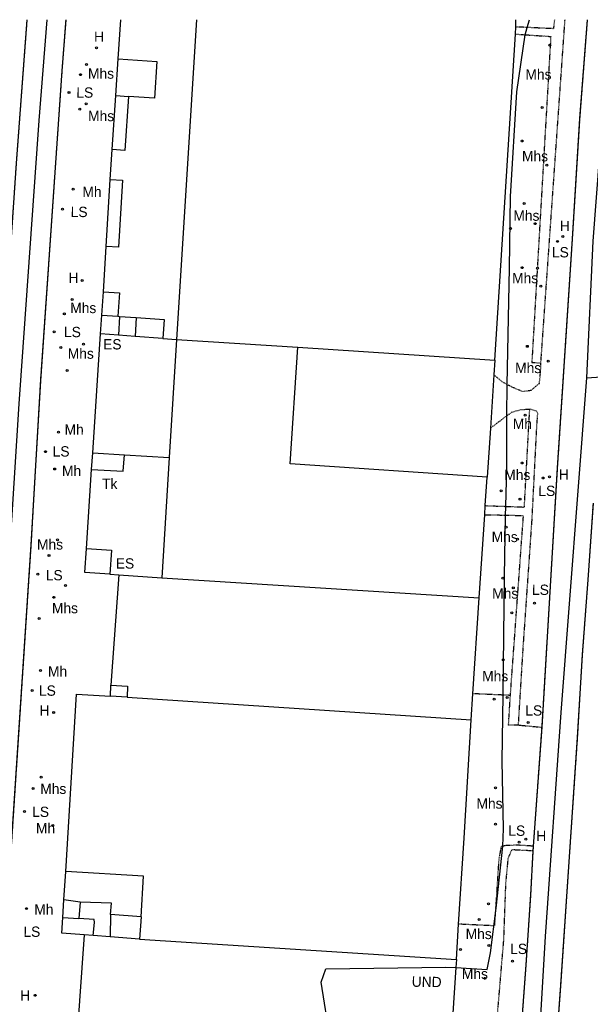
# Model space of a CAD drawing. Header units: metres. Extents: x 611948 to 1225781, y 656699 to 1316021.
# Tile 36 of 169: x 612090 to 612201, y 658052 to 658243. Entities that reach past the tile are written whole.
import ezdxf

# ---------------------------------------------------------------- set-up
doc = ezdxf.new("R2010")
doc.units = ezdxf.units.M
doc.linetypes.add('4696-16$0$PECK', pattern=[0.2, 0.1, -0.1])
for name, color, linetype in [('4696-16$0$BLD_INN_W', 253, 'Continuous'), ('4696-16$0$BLD_OTL_P', 253, 'Continuous'), ('4696-16$0$BLD_OTL_S', 253, 'Continuous'), ('4696-16$0$GEN_LIN_D', 253, 'Continuous'), ('4696-16$0$GEN_PCK_D', 253, '4696-16$0$PECK'), ('4696-16$0$OTHER_SYM', 253, 'Continuous'), ('4696-16$0$POLE_SYMB', 253, 'Continuous'), ('4696-16$0$ROADS', 253, 'Continuous'), ('4696-16$0$ROADS_CTR', 253, 'Continuous'), ('4696-16$0$TEXT', 253, 'Continuous'), ('4696-16$0$TOWNLAND', 253, 'Continuous')]:
    doc.layers.add(name, color=color, linetype=linetype)
doc.styles.add('4696-16$0$STANDARD', font='txt')

# ---------------------------------------------------------------- blocks, each defined once
blk = doc.blocks.new('4696-16$0$13', base_point=(160450.170478, 242323.105036))
blk.add_circle((160450.170478, 242323.105036), 0.187958)
blk = doc.blocks.new('4696-16')
at = {"layer": '4696-16$0$BLD_INN_W', "flags": 128}
for points in [[(612108.567, 658228.53), (612111.015, 658228.356)], [(612105.876, 658185.985), (612108.97, 658185.784)], [(612109.315, 658185.759), (612109.085, 658182.121)], [(612112.554, 658185.521), (612112.362, 658181.851)], [(612120.364, 658181.239), (612143.864, 658179.783)], [(612117.507, 658135.095), (612179.065, 658131.22)], [(612107.641, 658114.271), (612110.878, 658114.099), (612110.764, 658111.951)], [(612110.764, 658111.951), (612107.527, 658112.123)], [(612110.764, 658111.951), (612177.501, 658107.548)], [(612101.702, 658072.221), (612101.441, 658069.04)], [(612107.578, 658069.819), (612107.518, 658065.479)], [(612113.472, 658069.406), (612113.193, 658065.072)], [(612107.518, 658065.479), (612104.22, 658065.759)], [(612113.193, 658065.072), (612107.518, 658065.479)], [(612113.193, 658065.072), (612174.638, 658061.122)]]:
    blk.add_lwpolyline(points, dxfattribs=at)
at = {"layer": '4696-16$0$BLD_OTL_P', "flags": 128}
for points in [[(612111.015, 658228.356), (612110.355, 658217.922), (612107.906, 658218.077)], [(612107.46, 658212.278), (612109.879, 658212.139), (612109.135, 658199.155), (612106.716, 658199.294)]]:
    blk.add_lwpolyline(points, dxfattribs=at)
at = {"layer": '4696-16$0$BLD_OTL_S', "flags": 128}
for points in [[(612124.222, 658243.252), (612120.364, 658181.239)], [(612186.15, 658241.843), (612186.177, 658243.251)], [(612186.074, 658240.462), (612186.15, 658241.843)], [(612182.104, 658177.259), (612186.074, 658240.462)], [(612108.567, 658228.53), (612109.017, 658235.645)], [(612109.017, 658235.645), (612116.526, 658235.17), (612116.075, 658228.036), (612111.015, 658228.356)], [(612107.906, 658218.077), (612108.567, 658228.53)], [(612106.716, 658199.294), (612107.46, 658212.278)], [(612105.876, 658185.985), (612106.209, 658190.511)], [(612106.209, 658190.511), (612109.301, 658190.283), (612108.97, 658185.784)], [(612105.609, 658182.347), (612105.876, 658185.985)], [(612108.97, 658185.784), (612109.315, 658185.759)], [(612109.315, 658185.759), (612112.554, 658185.521)], [(612112.554, 658185.521), (612117.969, 658185.123), (612117.699, 658181.459)], [(612109.085, 658182.121), (612105.609, 658182.347)], [(612112.362, 658181.851), (612109.085, 658182.121)], [(612117.699, 658181.459), (612112.362, 658181.851)], [(612120.364, 658181.239), (612118.95, 658158.407)], [(612120.364, 658181.239), (612143.864, 658179.783)], [(612180.61, 658154.617), (612142.369, 658157.141), (612143.864, 658179.783)], [(612143.864, 658179.783), (612182.104, 658177.259)], [(612118.95, 658158.407), (612117.507, 658135.095)], [(612180.244, 658149.075), (612180.61, 658154.617)], [(612180.124, 658147.256), (612180.244, 658149.075)], [(612179.065, 658131.22), (612180.124, 658147.256)], [(612107.45, 658135.773), (612102.589, 658136.118), (612102.92, 658140.788)], [(612102.92, 658140.788), (612107.782, 658140.442), (612107.45, 658135.773)], [(612109.154, 658135.658), (612107.641, 658114.271)], [(612109.154, 658135.658), (612117.507, 658135.095)], [(612117.507, 658135.095), (612179.065, 658131.22)], [(612177.836, 658112.613), (612179.065, 658131.22)], [(612107.527, 658112.123), (612107.641, 658114.271)], [(612098.863, 658078.134), (612100.944, 658112.525), (612107.527, 658112.123)], [(612110.764, 658111.951), (612107.527, 658112.123)], [(612110.764, 658111.951), (612177.501, 658107.548)], [(612177.501, 658107.548), (612177.836, 658112.613)], [(612175.077, 658067.955), (612176.147, 658084.597), (612177.501, 658107.548)], [(612113.472, 658069.406), (612113.977, 658077.268), (612098.863, 658078.134)], [(612098.323, 658069.228), (612098.531, 658072.656)], [(612101.702, 658072.221), (612098.531, 658072.656)], [(612107.578, 658069.819), (612107.732, 658072.011), (612101.702, 658072.221)], [(612113.472, 658069.406), (612107.578, 658069.819)], [(612098.323, 658069.228), (612101.441, 658069.04)], [(612104.22, 658065.759), (612104.435, 658068.298), (612104.402, 658068.861), (612101.441, 658069.04)], [(612174.638, 658061.122), (612175.077, 658067.955)], [(612102.427, 658065.891), (612101.065, 658046.72)], [(612104.22, 658065.759), (612102.427, 658065.891)], [(612107.518, 658065.479), (612104.22, 658065.759)], [(612113.193, 658065.072), (612107.518, 658065.479)], [(612113.193, 658065.072), (612174.638, 658061.122)], [(612174.638, 658061.122), (612174.533, 658059.529)], [(612174.533, 658059.529), (612173.099, 658037.889)]]:
    blk.add_lwpolyline(points, dxfattribs=at)
at = {"layer": '4696-16$0$GEN_LIN_D', "flags": 128}
for points in [[(612109.017, 658235.645), (612109.54, 658243.252)], [(612107.46, 658212.278), (612107.906, 658218.077)], [(612106.209, 658190.511), (612106.716, 658199.294)], [(612104.1, 658159.292), (612105.609, 658182.347)], [(612117.699, 658181.459), (612120.364, 658181.239)], [(612182.104, 658177.259), (612181.917, 658174.419)], [(612181.917, 658174.419), (612181.235, 658164.088)], [(612181.235, 658164.088), (612180.61, 658154.617)], [(612103.869, 658156.05), (612104.1, 658159.292)], [(612104.1, 658159.292), (612110.244, 658158.908)], [(612103.869, 658156.05), (612109.992, 658155.747), (612110.244, 658158.908)], [(612110.244, 658158.908), (612118.95, 658158.407)], [(612102.92, 658140.788), (612103.869, 658156.05)], [(612107.45, 658135.773), (612109.154, 658135.658)], [(612098.531, 658072.656), (612098.863, 658078.134)], [(612102.427, 658065.891), (612098.14, 658066.208), (612098.323, 658069.228)]]:
    blk.add_lwpolyline(points, dxfattribs=at)
at = {"layer": '4696-16$0$GEN_PCK_D', "flags": 128}
for points in [[(612075.414, 658122.784), (612075.718, 658127.722), (612081.177, 658127.583), (612082.036, 658144.837), (612085.126, 658147.757), (612087.958, 658195.382), (612089.324, 658215.414), (612091.407, 658243.252)], [(612098.876, 658243.252), (612098.125, 658233.324), (612093.959, 658173.25), (612092.124, 658141.493), (612088.126, 658080.459), (612086.986, 658065.19), (612085.877, 658045.72), (612084.381, 658021.727), (612084.39, 658018.186), (612084.718, 658017.27)], [(612193.659, 658243.251), (612193.457, 658241.501), (612188.384, 658241.738)], [(612191.026, 658176.731), (612195.712, 658243.251)], [(612191.256, 658106.124), (612194.263, 658156.391), (612197.165, 658200.757), (612198.603, 658224.09), (612200.077, 658243.251)], [(612188.384, 658241.738), (612186.15, 658241.843)], [(612186.074, 658240.462), (612187.984, 658240.333)], [(612187.984, 658240.333), (612192.938, 658240), (612189.266, 658176.826), (612191.026, 658176.731)], [(612184.471, 658172.574), (612185.378, 658172.094), (612187.5, 658171.199), (612189.18, 658171.464), (612190.737, 658172.769), (612190.971, 658175.07), (612191.026, 658176.731)], [(612181.917, 658174.419), (612183.534, 658173.07), (612184.471, 658172.574)], [(612184.226, 658148.926), (612187.82, 658148.792), (612188.87, 658167.802)], [(612184.409, 658166.482), (612185.49, 658167.232), (612187.189, 658167.677), (612188.87, 658167.802)], [(612188.87, 658167.802), (612190.031, 658167.485), (612190.372, 658167.105), (612190.198, 658164.864), (612189.248, 658146.234), (612187.533, 658121.501), (612186.613, 658106.552)], [(612181.235, 658164.088), (612184.409, 658166.482)], [(612201.15, 658149.556), (612200.2, 658135.62), (612199.021, 658120.09), (612198.084, 658104.142), (612194.811, 658055.935), (612191.879, 658015.272), (612191.781, 658012.572), (612191.547, 658010.899), (612191.181, 658009.251), (612190.795, 658007.955), (612190.198, 658006.375), (612188.988, 658003.959), (612188.184, 658002.839), (612187.297, 658001.784), (612185.822, 658000.334), (612184.193, 657999.06), (612182.43, 657997.98), (612180.874, 657997.238), (612179.584, 657996.752), (612177.804, 657996.366), (612175.774, 657996.101), (612173.728, 657996.015), (612159.556, 657996.978), (612143.064, 657998.675), (612112.427, 658000.993), (612094.409, 658002.154), (612092.008, 658002.577), (612089.339, 658003.378), (612086.791, 658004.505), (612084.403, 658005.94), (612082.391, 658008.053), (612080.779, 658010.276), (612079.953, 658011.703), (612079.352, 658012.939), (612078.395, 658015.513)], [(612180.244, 658149.075), (612184.226, 658148.926)], [(612184.182, 658147.166), (612180.124, 658147.256)], [(612185.116, 658112.291), (612187.645, 658147.09), (612184.182, 658147.166)], [(612183.71, 658112.353), (612177.836, 658112.613)], [(612185.116, 658112.291), (612183.71, 658112.353)], [(612186.613, 658106.552), (612184.753, 658106.547), (612185.116, 658112.291)], [(612186.613, 658106.552), (612191.256, 658106.124)], [(612189.596, 658083.071), (612191.256, 658106.124)], [(612183.669, 658083.054), (612183.315, 658082.974), (612182.861, 658080.553), (612182.015, 658067.626), (612175.077, 658067.955)], [(612189.596, 658083.071), (612186.495, 658083.263), (612184.295, 658083.197), (612183.669, 658083.054)], [(612189.539, 658082.15), (612189.596, 658083.071)], [(612189.539, 658082.15), (612185.357, 658082.359), (612184.642, 658080.697), (612184.174, 658075.914), (612183.783, 658065.029), (612182.561, 658050.54), (612181.563, 658034.812), (612180.155, 658015.04), (612184.718, 658014.652)], [(612184.718, 658014.652), (612186.003, 658028.001), (612187.27, 658047.812), (612188.178, 658060.099), (612189.063, 658073.506), (612189.539, 658082.15)]]:
    blk.add_lwpolyline(points, dxfattribs=at)
at = {"layer": '4696-16$0$ROADS', "flags": 128}
for points in [[(612075.414, 658122.784), (612075.718, 658127.722), (612081.177, 658127.583), (612082.036, 658144.837), (612085.126, 658147.757), (612087.958, 658195.382), (612089.324, 658215.414), (612091.407, 658243.252)], [(612098.876, 658243.252), (612098.125, 658233.324), (612093.959, 658173.25), (612092.124, 658141.493), (612088.126, 658080.459), (612086.986, 658065.19), (612085.877, 658045.72), (612084.381, 658021.727), (612084.39, 658018.186), (612084.718, 658017.27)], [(612191.256, 658106.124), (612194.263, 658156.391), (612197.165, 658200.757), (612198.603, 658224.09), (612200.077, 658243.251)], [(612201.15, 658149.556), (612200.2, 658135.62), (612199.021, 658120.09), (612198.084, 658104.142), (612194.811, 658055.935), (612191.879, 658015.272)], [(612189.596, 658083.071), (612191.256, 658106.124)], [(612189.539, 658082.15), (612189.596, 658083.071)], [(612184.718, 658014.652), (612186.003, 658028.001), (612187.27, 658047.812), (612188.178, 658060.099), (612189.063, 658073.506), (612189.539, 658082.15)]]:
    blk.add_lwpolyline(points, dxfattribs=at)
at = {"layer": '4696-16$0$ROADS_CTR', "flags": 128}
for points in [[(612095.192, 658243.252), (612093.645, 658223.714), (612089.806, 658168.83), (612088.345, 658146.249), (612087.044, 658130.653), (612086.197, 658127.531), (612083.97, 658118.554), (612080.372, 658061.409), (612079.515, 658052.777), (612078.041, 658028.291), (612078.041, 658023.986), (612080.024, 658018.452), (612081.286, 658016.203)], [(612199.961, 658173.818), (612201.137, 658200.316), (612203.056, 658224.865), (612204.302, 658243.251)], [(612199.961, 658173.818), (612210.169, 658174.544), (612222.834, 658173.776), (612240.873, 658173.392), (612263.902, 658172.242), (612278.486, 658170.733), (612293.455, 658168.019), (612316.099, 658163.413), (612338.617, 658159.439)], [(612081.286, 658016.203), (612083.838, 658011.686), (612086.585, 658008.919), (612089.331, 658007.227), (612093.451, 658005.843), (612099.402, 658005.074), (612168.52, 657999.846), (612175.538, 657999.693), (612179.201, 658000.154), (612182.405, 658001.999), (612184.54, 658004.305), (612186.677, 658007.381), (612187.898, 658011.532), (612189.595, 658026.054), (612191.898, 658065.586), (612194.969, 658108.956), (612199.961, 658173.818)]]:
    blk.add_lwpolyline(points, dxfattribs=at)
at = {"layer": '4696-16$0$TOWNLAND', "flags": 128}
for points in [[(612188.384, 658241.738), (612188.815, 658243.251)], [(612187.984, 658240.333), (612188.384, 658241.738)], [(612184.471, 658172.574), (612184.952, 658195.095), (612185.119, 658209.001), (612186.371, 658229.292), (612187.984, 658240.333)], [(612184.409, 658166.482), (612184.471, 658172.574)], [(612184.226, 658148.926), (612184.417, 658156.359), (612184.409, 658166.482)], [(612184.182, 658147.166), (612184.226, 658148.926)], [(612183.71, 658112.353), (612183.968, 658135.31), (612184.182, 658147.166)], [(612183.669, 658083.054), (612183.766, 658086.452), (612183.536, 658099.636), (612183.71, 658112.353)], [(612174.533, 658059.529), (612180.628, 658059.167), (612181.229, 658062.394), (612182.375, 658071.026), (612183.669, 658083.054)], [(612133.639, 658040.504), (612139.346, 658041.723), (612147.695, 658044.548), (612150.169, 658045.701), (612148.389, 658056.722), (612149.347, 658059.282), (612172.603, 658059.644), (612174.533, 658059.529)]]:
    blk.add_lwpolyline(points, dxfattribs=at)
at = {"layer": '4696-16$0$OTHER_SYM'}
for p in [(612104.851, 658237.784), (612192.763, 658238.319), (612102.899, 658234.558), (612101.744, 658232.593), (612101.581, 658225.91), (612102.839, 658226.954), (612191.294, 658226.21), (612187.41, 658219.738), (612192.165, 658215.049), (612100.302, 658210.401), (612187.763, 658207.614), (612185.115, 658202.785), (612189.935, 658203.718), (612195.282, 658201.232), (612187.396, 658195.188), (612190.357, 658195.096), (612102.051, 658192.699), (612191.007, 658191.617), (612100.119, 658189.033), (612098.606, 658186.247), (612102.344, 658180.355), (612188.397, 658179.945), (612097.944, 658179.724), (612192.466, 658177.095), (612099.175, 658175.284), (612187.973, 658166.579), (612097.447, 658163.295), (612187.417, 658157.334), (612096.726, 658156.171), (612192.687, 658154.627), (612183.33, 658151.941), (612186.976, 658150.31), (612184.29, 658144.901), (612097.303, 658142.448), (612186.516, 658142.585), (612095.63, 658139.421), (612183.636, 658135.035), (612098.807, 658133.608), (612185.681, 658133.16), (612096.553, 658131.301), (612185.394, 658128.317), (612093.742, 658127.172), (612183.738, 658119.209), (612093.989, 658117.129), (612181.957, 658111.562), (612184.498, 658111.889), (612096.532, 658108.993), (612094.124, 658096.422), (612092.53, 658094.256), (612182.204, 658094.396), (612096.391, 658087.084), (612182.243, 658087.333), (612188.113, 658084.428), (612180.843, 658071.884), (612091.272, 658070.964), (612179.071, 658068.877), (612180.925, 658063.8), (612175.425, 658063.046), (612180.141, 658057.457), (612092.957, 658054.162)]:
    blk.add_blockref('4696-16$0$13', p, dxfattribs=at)
at = {"layer": '4696-16$0$POLE_SYMB'}
for p in [(612099.511, 658229.166), (612098.232, 658206.514), (612194.245, 658200.289), (612096.635, 658182.761), (612094.936, 658159.527), (612191.486, 658154.424), (612093.459, 658135.794), (612189.81, 658130.17), (612092.359, 658113.263), (612188.533, 658107.018), (612090.861, 658089.77), (612186.834, 658083.864), (612185.495, 658060.772)]:
    blk.add_blockref('4696-16$0$13', p, dxfattribs=at)
at = {"layer": '4696-16$0$OTHER_SYM', "style": '4696-16$0$STANDARD'}
for s, p in [('H', (612104.367, 658238.963)), ('Mhs', (612103.187, 658231.817)), ('Mhs', (612188.03, 658231.656)), ('Mhs', (612103.208, 658223.594)), ('Mhs', (612187.355, 658215.798)), ('Mh', (612102.107, 658208.905)), ('Mhs', (612185.691, 658204.287)), ('H', (612194.72, 658202.27)), ('H', (612099.43, 658192.232)), ('Mhs', (612185.444, 658192.182)), ('Mhs', (612099.746, 658186.39)), ('Mhs', (612099.269, 658177.546)), ('Mhs', (612186.032, 658174.765)), ('Mh', (612098.648, 658162.818)), ('Mh', (612185.578, 658163.932)), ('Mh', (612098.15, 658154.814)), ('Mhs', (612183.925, 658154.043)), ('H', (612194.508, 658154.092)), ('Mhs', (612181.476, 658142.012)), ('Mhs', (612093.3, 658140.55)), ('Mhs', (612181.585, 658131.048)), ('Mhs', (612096.195, 658128.215)), ('Mh', (612095.433, 658115.952)), ('Mhs', (612179.636, 658115.03)), ('H', (612093.792, 658108.365)), ('Mhs', (612093.933, 658093.199)), ('Mhs', (612178.535, 658090.345)), ('Mh', (612093.093, 658085.554)), ('H', (612190.134, 658084.053)), ('Mh', (612092.776, 658069.827)), ('Mhs', (612176.439, 658065.07)), ('Mhs', (612175.704, 658057.325)), ('H', (612090.039, 658053.114))]:
    blk.add_text(s, height=2, rotation=-0.1, dxfattribs=at).set_placement(p)
at = {"layer": '4696-16$0$POLE_SYMB', "style": '4696-16$0$STANDARD'}
for s, p in [('LS', (612100.935, 658228.13)), ('LS', (612099.836, 658204.998)), ('LS', (612193.173, 658197.184)), ('LS', (612098.538, 658181.725)), ('ES', (612106.128, 658179.345)), ('LS', (612096.339, 658158.591)), ('LS', (612190.535, 658150.939)), ('ES', (612108.582, 658136.875)), ('LS', (612095.003, 658134.598)), ('LS', (612189.307, 658131.769)), ('LS', (612093.682, 658112.226)), ('LS', (612188.009, 658108.377)), ('LS', (612092.365, 658088.733)), ('LS', (612184.71, 658085.079)), ('LS', (612090.666, 658065.5)), ('LS', (612185.071, 658062.172))]:
    blk.add_text(s, height=2, rotation=-0.1, dxfattribs=at).set_placement(p)
at = {"layer": '4696-16$0$TEXT', "style": '4696-16$0$STANDARD'}
blk.add_text('Tk', height=2, rotation=-0.1, dxfattribs=at).set_placement((612105.92, 658152.314))
at = {"layer": '4696-16$0$TOWNLAND', "style": '4696-16$0$STANDARD'}
blk.add_text('UND', height=2, rotation=-1, dxfattribs=at).set_placement((612165.962, 658055.828))
blk = doc.blocks.new('OS Mapping')
blk.add_blockref('4696-16', (0, 0))

msp = doc.modelspace()

# ---------------------------------------------------------------- block references
msp.add_blockref('OS Mapping', (0, 0))

doc.saveas('drawing.dxf')
